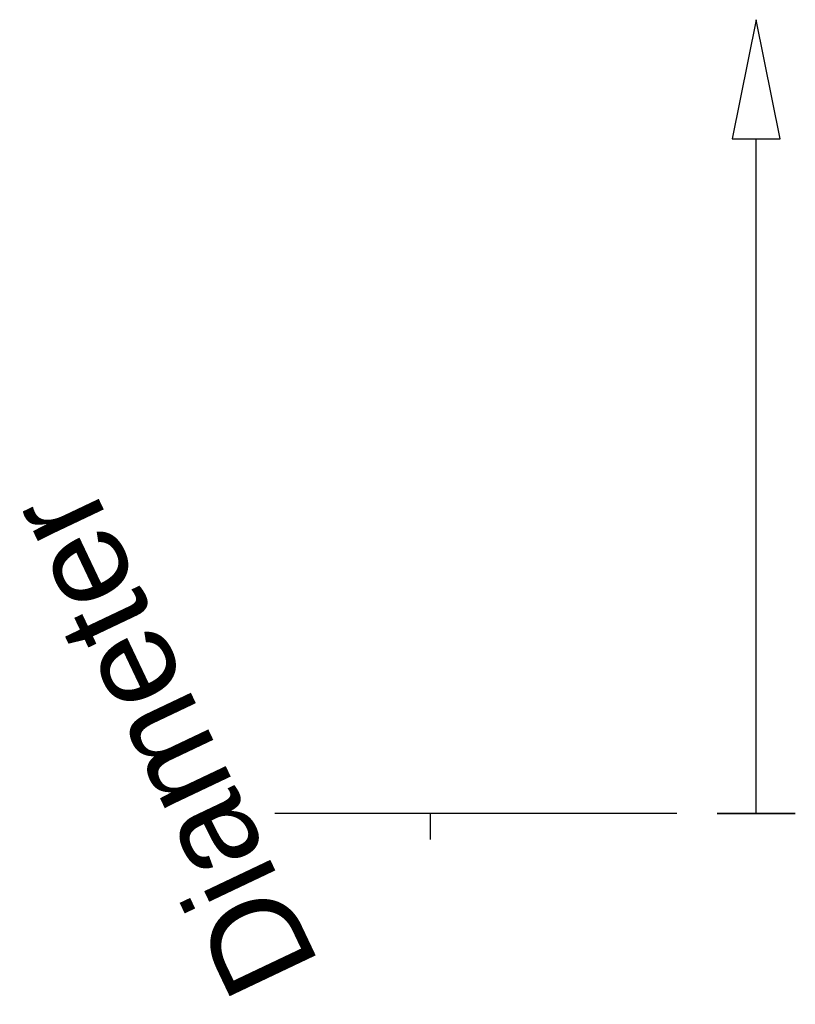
# Model space of a CAD drawing. Header units: millimetres. Extents: x -113 to 6, y -29 to 122.
import ezdxf

# ---------------------------------------------------------------- set-up
doc = ezdxf.new("R2010")
doc.units = ezdxf.units.MM
doc.layers.add('P-SANR-FIXT', color=7, linetype='Continuous', lineweight=30)
doc.styles.add('Arial', font='arial.ttf', dxfattribs={"height": 14.6304})

msp = doc.modelspace()

# ---------------------------------------------------------------- linework, layer by layer
at = {"color": 5, "lineweight": 30, "true_color": 0x0000ff}
msp.add_line((0, 0, 500), (0, 103.63, 500), dxfattribs=at)
at = {"color": 1, "lineweight": 30, "true_color": 0xff0000}
for p, q in [((-48.02, 0, 518.94), (-73.9, 0, 493.06)), ((-48.02, 0, 506.94), (-73.9, 0, 481.06)), ((-12.19, 0, 506), (-73.15, 0, 506)), ((-12.19, 0, 494), (-73.15, 0, 494)), ((-60.96, 0, 494), (-60.96, 0, 506))]:
    msp.add_line(p, q, dxfattribs=at)
at = {"color": 96, "lineweight": 30, "true_color": 0x007f00}
for p, q in [((6, 0, 500), (-6, 0, 500)), ((0, 0, 494), (0, 0, 506))]:
    msp.add_line(p, q, dxfattribs=at)
at = {"color": 5, "lineweight": 30, "true_color": 0x0000ff}
msp.add_polyline3d([(0, 121.92, 500), (-3.67, 103.63, 502.08), (3.67, 103.63, 497.92), (0, 121.92, 500)], dxfattribs=at)
at = {"color": 96, "lineweight": 30, "true_color": 0x007f00, "extrusion": (0, 1, 0)}
msp.add_circle((0, 500), 6, dxfattribs=at)
at = {"layer": 'P-SANR-FIXT'}
for p, q in [((-50, -4, 980), (-50, 0, 980)), ((-50, 0, 952.37), (-50, 0, 954.65))]:
    msp.add_line(p, q, dxfattribs=at)

# ---------------------------------------------------------------- next in the draw order: texts
at = {"color": 5, "lineweight": 30, "true_color": 0x0000ff, "insert": (-97.91, 7.85, 537.35), "char_height": 14.63, "width": 99.2058, "attachment_point": 2, "rotation": 115.4104, "line_spacing_factor": 0.941778, "style": 'Arial', "bg_fill": 3, "box_fill_scale": 1.25, "bg_fill_color": 256, "bg_fill_true_color": 13158600, "bg_fill_transparency": 0}
msp.add_mtext('Diameter', dxfattribs=at)

doc.saveas('drawing.dxf')
